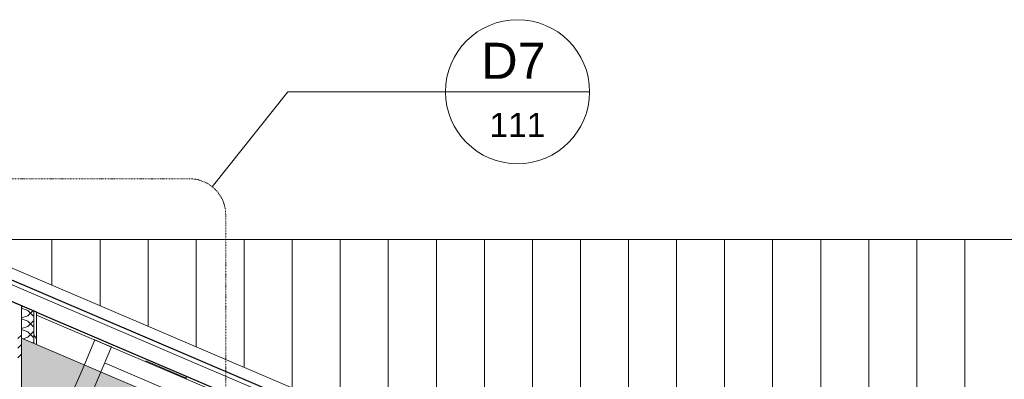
# Model space of a CAD drawing. Header units: millimetres. Extents: x -21851 to 219842, y -3161 to 6433.
# Tile 48 of 81: x 127885 to 131984, y 4657 to 6155. Entities that reach past the tile are written whole.
import ezdxf

# ---------------------------------------------------------------- set-up
doc = ezdxf.new("R2010")
doc.units = ezdxf.units.MM
doc.linetypes.add('Tiret point', pattern=[6.25, 2.5, -1.875, 0, -1.875])
for name, color, linetype, lineweight in [('A-ANNO-SYMB', 150, 'Continuous', 9), ('A-ROOF', 132, 'Continuous', 13), ('A-ROOF-FNSH', 132, 'Continuous', 13), ('A-ROOF-PATT', 132, 'Continuous', 13), ('A-WALL', 113, 'Continuous', 13), ('A-WALL-FNSH', 113, 'Continuous', 13), ('A-WALL-PATT', 111, 'Continuous', 13), ('S-BEAM', 12, 'Continuous', 13)]:
    doc.layers.add(name, color=color, linetype=linetype, lineweight=lineweight)
doc.styles.add('Arial_1', font='arial.ttf', dxfattribs={"height": 150})
doc.styles.add('Arial_2', font='arial.ttf', dxfattribs={"height": 100})

# ---------------------------------------------------------------- blocks, each defined once
blk = doc.blocks.new('Family - IfcBeam - POUTRE-251738-COUPE KK_50')
at = {"layer": 'S-BEAM', "color": 10, "lineweight": 18}
blk.add_line((2336.1, 4925.1), (5801.2, 3446.9), dxfattribs=at)
blk = doc.blocks.new('Family - IfcBeam - PANNE-251776-COUPE KK_50')
at = {"layer": 'S-BEAM', "color": 10, "lineweight": 18}
for p, q in [((2959.4, 4667.4), (2959.4, 4670.7)), ((2959.4, 4659.2), (2959.4, 4667.4)), ((2959.4, 4667.4), (2966.9, 4667.4))]:
    blk.add_line(p, q, dxfattribs=at)
blk = doc.blocks.new('Family - IfcBeam - POUTRE-252032-COUPE KK_50')
at = {"layer": 'S-BEAM', "color": 10, "lineweight": 18}
blk.add_line((2959.4, 4662), (2790.5, 4734.2), dxfattribs=at)
blk = doc.blocks.new('Family - IfcBeam - PANNE-252506-COUPE KK_50')
at = {"layer": 'S-BEAM', "color": 10, "lineweight": 18}
for p, q in [((2578.7, 4821.4), (2525.2, 4696.1)), ((2613.5, 4806.6), (2578.7, 4821.4)), ((2647.7, 4792), (2613.5, 4806.6)), ((2593.3, 4664.4), (2647.7, 4792)), ((2525.2, 4696.1), (2470.8, 4568.5)), ((2539.8, 4539.1), (2593.3, 4664.4)), ((2470.8, 4568.5), (2505, 4553.9)), ((2505, 4553.9), (2539.8, 4539.1))]:
    blk.add_line(p, q, dxfattribs=at)
blk = doc.blocks.new('Family - IfcBeam - ENTRETOISE-252624-COUPE KK_50')
at = {"layer": 'S-BEAM', "color": 10, "lineweight": 18}
for p, q in [((2619.2, 4725.3), (3624.4, 4296.6)), ((3693.4, 4267.1), (4698.6, 3838.4))]:
    blk.add_line(p, q, dxfattribs=at)
blk = doc.blocks.new('GROUPE SCOLAIRE ST JULIEN - PRO - Ind A_importrevit_ifc-3-COUPE KK_50')
at = {"layer": 'S-BEAM', "color": 10, "lineweight": 18}
for name in ['Family - IfcBeam - POUTRE-251738-COUPE KK_50', 'Family - IfcBeam - PANNE-252506-COUPE KK_50', 'Family - IfcBeam - ENTRETOISE-252624-COUPE KK_50', 'Family - IfcBeam - POUTRE-252032-COUPE KK_50', 'Family - IfcBeam - PANNE-251776-COUPE KK_50']:
    blk.add_blockref(name, (0, 0), dxfattribs=at)
blk = doc.blocks.new('Vue de détail - Repère métrique-240729-COUPE KK_50')
at = {"layer": 'A-ANNO-SYMB'}
blk.add_line((4038.2, 5855.2), (4638.2, 5855.2), dxfattribs=at)
for start, end in [(0, 180), (180, 360)]:
    blk.add_arc((4338.2, 5855.2), 300, start, end, dxfattribs=at)

msp = doc.modelspace()

# ---------------------------------------------------------------- hatches: boundary and pattern name
at = {"layer": 'A-ROOF-PATT'}
h = msp.add_hatch(dxfattribs=at)
h.set_pattern_fill('FP_83', color=30, style=0, pattern_type=2)
h.set_pattern_definition([(90, (125619.65, -2101.1), (-200, 1e-14), [])])
h.paths.add_polyline_path([(138551.7, 2840), (140893.1, 2840), (146508.2, 5240), (127574.8, 5240), (133188.4, 2840), (138091.5, 2840)])
h = msp.add_hatch(dxfattribs=at)
h.set_pattern_fill('FP_87', color=30, angle=-135, style=0, pattern_type=2)
h.set_pattern_definition([(201.9, (129851.604, 3993.56), (-151.52924, -128.66554), [15.715, -110.008]), (201.9, (129790.42, 3935.09), (-151.52924, -128.66554), [15.715, -110.008]), (201.9, (129810.72, 4011), (-151.52924, -128.66554), [15.715, -110.008]), (201.9, (129749.534, 3952.53), (-151.52924, -128.66554), [15.715, -110.008]), (228.465, (129837.022, 3987.698), (-221.286923, -292.20947), [35.141, -245.986]), (228.465, (129813.72, 3961.393), (-221.286923, -292.20947), [35.141, -245.986]), (228.465, (129796.137, 4005.138), (-221.286923, -292.20947), [35.141, -245.986]), (228.465, (129772.835, 3978.833), (-221.286923, -292.20947), [35.141, -245.986]), (291.9, (129810.864, 3926.37), (-12.01426, 198.42276), [15.715, -110.008]), (291.9, (129810.72, 4011), (-12.01426, 198.42276), [15.715, -110.008]), (291.9, (129769.98, 3943.81), (-12.01426, 198.42276), [15.715, -110.008]), (291.9, (129769.83, 4028.44), (-12.01426, 198.42276), [15.715, -110.008]), (265.335, (129813.72, 3961.393), (57.74294, 361.96689), [35.141, -245.986]), (265.335, (129816.58, 3996.418), (57.74294, 361.96689), [35.141, -245.986]), (265.335, (129772.835, 3978.833), (57.74294, 361.96689), [35.141, -245.986]), (265.335, (129775.693, 4013.858), (57.74294, 361.96689), [35.141, -245.986])])
h.paths.add_polyline_path([(131810.4, 2897.1), (131810.4, 3158.1), (127892.8, 4829.1), (127892.8, 4568.1), (131764.6, 2916.7)])
h.paths.add_polyline_path([(142271.1, 2983.7), (146190.2, 4655.4), (146190.2, 4916.3), (142271.1, 3244.6), (142271.1, 2997.7)])
at = {"layer": 'A-WALL-PATT'}
h = msp.add_hatch(dxfattribs=at)
h.set_pattern_fill('FP_79', color=30, style=0, pattern_type=2)
h.set_pattern_definition([(45, (131213.12, 3183.11), (-112.253, 112.253), []), (45, (131252.8, 3183.11), (0, 224.5064), []), (45, (131173.43, 3183.11), (0, 224.5064), [])])
h.paths.add_polyline_path([(127892.8, 3265.9), (127892.8, 3760), (127877.8, 3760), (127877.8, 3265.9)])
h.paths.add_polyline_path([(127877.8, 4460), (127892.8, 4460), (127892.8, 4964), (127877.8, 4970), (127877.8, 4505)])
h = msp.add_hatch(dxfattribs=at)
h.set_pattern_fill('FP_100', color=30, angle=-135, style=0, pattern_type=2)
h.set_pattern_definition([(315, (127574.79, 4355.15), (177.8, -88.8996), [15.715, -110.008]), (315, (127652.577, 4321.814), (177.8, -88.8996), [15.715, -110.008]), (315, (127574.79, 4310.7), (177.8, -88.8996), [15.715, -110.008]), (315, (127652.577, 4277.364), (177.8, -88.8996), [15.715, -110.008]), (341.565, (127585.9, 4344.04), (355.5996, -88.89985), [35.141, -245.986]), (341.565, (127619.24, 4332.927), (355.5996, -88.89985), [35.141, -245.986]), (341.565, (127585.902, 4299.59), (355.5996, -88.89985), [35.141, -245.986]), (341.565, (127619.24, 4288.477), (355.5996, -88.89985), [35.141, -245.986]), (45, (127652.58, 4344.04), (-177.8, -88.8996), [15.715, -110.008]), (45, (127574.79, 4310.7), (-177.8, -88.8996), [15.715, -110.008]), (45, (127652.58, 4299.59), (-177.8, -88.8996), [15.715, -110.008]), (45, (127574.79, 4266.25), (-177.8, -88.8996), [15.715, -110.008]), (18.435, (127619.24, 4332.927), (-355.5996, -88.89985), [35.141, -245.986]), (18.435, (127585.902, 4321.814), (-355.5996, -88.89985), [35.141, -245.986]), (18.435, (127619.24, 4288.477), (-355.5996, -88.89985), [35.141, -245.986]), (18.435, (127585.902, 4277.364), (-355.5996, -88.89985), [35.141, -245.986])])
h.paths.add_polyline_path([(127943.8, 3265.9), (127943.8, 3760), (127892.8, 3760), (127892.8, 3265.9)])
h.paths.add_polyline_path([(127943.8, 4807.3), (127943.8, 4942.2), (127892.8, 4964), (127892.8, 4829.1)])
h = msp.add_hatch(dxfattribs=at)
h.set_pattern_fill('FP_91', color=30, style=0, pattern_type=2)
h.set_pattern_definition([(108.435, (131267.26, 3183.11), (-208.25, 416.4999), [79.025, -579.519]), (139.399, (131242.273, 3258.083), (-1249.50494, 1041.24307), [38.399, -1881.571]), (136.848, (131421.368, 3283.073), (-3123.769422, 2915.478892), [91.346, -4475.934]), (109.983, (131354.728, 3345.548), (-624.746965, 1666.00133), [48.75, -2388.754]), (90, (131338.07, 3183.11), (-208.25, 208.25), [41.65, -166.6]), (118.443, (131338.068, 3224.763), (1457.75313, -2707.248388), [113.682, -5570.435]), (84.289, (131283.923, 3324.723), (-208.26365, -1874.24838), [41.858, -2051.029]), (129.806, (131288.088, 3366.373), (833.00754, -1041.24396), [32.53, -1593.955])])
h.paths.add_polyline_path([(127955.8, 3265.9), (127955.8, 3760), (127943.8, 3760), (127943.8, 3265.9)])
h.paths.add_polyline_path([(127955.8, 4802.2), (127955.8, 4937.1), (127943.8, 4942.2), (127943.8, 4807.3)])

# ---------------------------------------------------------------- linework, layer by layer
at = {"layer": 'A-ANNO-SYMB'}
for p, q in [((128686.4, 5459.6), (129001.6, 5855.2)), ((129001.6, 5855.2), (129657.8, 5855.2))]:
    msp.add_line(p, q, dxfattribs=at)
at = {"layer": 'A-ANNO-SYMB', "linetype": 'Tiret point'}
for p, q in [((128592.9, 5492.3), (127022.6, 5492.3)), ((128742.9, 2393.6), (128742.9, 5342.3))]:
    msp.add_line(p, q, dxfattribs=at)
msp.add_arc((128592.9, 5342.3), 150, 0, 90, dxfattribs=at)
at = {"layer": 'A-ROOF', "color": 30}
for p, q in [((127574.8, 5240), (146508.2, 5240)), ((127574.8, 5170), (133188.4, 2770)), ((131810.4, 3158.1), (127955.8, 4802.2))]:
    msp.add_line(p, q, dxfattribs=at)
at = {"layer": 'A-ROOF', "color": 20, "lineweight": 25}
for p, q in [((127574.8, 5190), (133188.4, 2790)), ((127955.8, 4937.1), (131750.4, 3314.8))]:
    msp.add_line(p, q, dxfattribs=at)
at = {"layer": 'A-ROOF-FNSH', "color": 30}
msp.add_line((133188.4, 2840), (127574.8, 5240), dxfattribs=at)
at = {"layer": 'A-WALL', "color": 20, "lineweight": 25}
msp.add_line((127955.8, 4937.1), (127732.8, 5032.5), dxfattribs=at)
at = {"layer": 'A-WALL', "color": 30}
for p, q in [((127892.8, 4460), (127892.8, 4964)), ((127943.8, 4942.2), (127943.8, 4807.3)), ((127892.8, 4829.1), (127955.8, 4802.2))]:
    msp.add_line(p, q, dxfattribs=at)
at = {"layer": 'A-WALL-FNSH', "color": 30}
msp.add_line((127955.8, 4802.2), (127955.8, 4937.1), dxfattribs=at)

# ---------------------------------------------------------------- block references
at = {"color": 50, "lineweight": 5}
msp.add_blockref('GROUPE SCOLAIRE ST JULIEN - PRO - Ind A_importrevit_ifc-3-COUPE KK_50', (125619.6, 0), dxfattribs=at)
at = {"layer": 'A-ANNO-SYMB'}
msp.add_blockref('Vue de détail - Repère métrique-240729-COUPE KK_50', (125619.6, 0), dxfattribs=at)

# ---------------------------------------------------------------- texts
at = {"layer": 'A-ANNO-SYMB', "attachment_point": 1}
for s, insert, char_height, width, style in [('D7', (129806.9, 6059), 150, 328.692, 'Arial_1'), ('111', (129840.8, 5767), 100, 288.607, 'Arial_2')]:
    msp.add_mtext(s, dxfattribs=dict(at, insert=insert, char_height=char_height, width=width, style=style))

doc.saveas('drawing.dxf')
